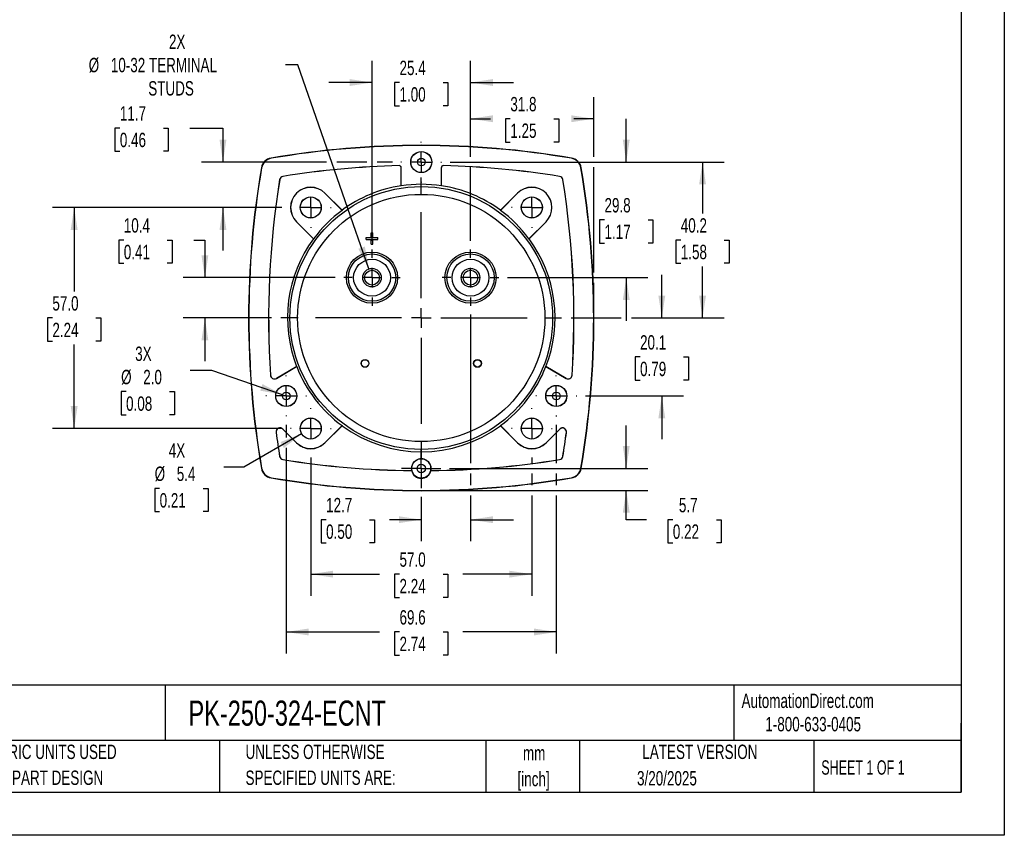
# Model space of a CAD drawing. Header units: millimetres. Extents: x 0 to 489, y 0 to 378.
# Tile 9 of 16: x 235 to 489, y 0 to 210. Entities that reach past the tile are written whole.
import ezdxf

# ---------------------------------------------------------------- set-up
doc = ezdxf.new("R2010")
doc.units = ezdxf.units.MM
doc.header["$LTSCALE"] = 1.75
doc.linetypes.add('CENTERX2', pattern=[20.32, 12.7, -2.54, 2.54, -2.54])
doc.layers.add('CENTER', color=40, linetype='CENTERX2')
doc.layers.add('DIMENSIONS', color=140, linetype='Continuous', lineweight=25)
doc.layers.add('TEXT', color=140, linetype='Continuous', lineweight=25)
doc.styles.add('SLDTEXTSTYLE0', font='TXT', dxfattribs={"width": 0.7})
doc.styles.add('SLDTEXTSTYLE1', font='TXT', dxfattribs={"width": 0.65})
doc.dimstyles.new('SLDDIMSTYLE0', dxfattribs={"dimtxt": 3.776514, "dimasz": 5.7785, "dimexe": 0, "dimexo": 0.0625, "dimgap": 0.944128, "dimtad": 0, "dimtih": 1, "dimtoh": 1, "dimrnd": 1e-09, "dimzin": 4, "dimdsep": 46, "dimtxsty": 'SLDTEXTSTYLE0', "dimsah": 1, "dimcen": 0.09, "dimadec": 0, "dimazin": 1, "dimtfac": 1, "dimtofl": 0, "dimtmove": 0, "dimatfit": 3, "dimfxl": 0, "dimfrac": 2, "dimtolj": 1, "dimtzin": 12, "dimarcsym": 0})
doc.dimstyles.new('SLDDIMSTYLE2', dxfattribs={"dimtxt": 3.776514, "dimasz": 5.7785, "dimexe": 0, "dimexo": 0.0625, "dimgap": 0.944128, "dimtad": 0, "dimtih": 1, "dimtoh": 1, "dimrnd": 1e-09, "dimzin": 12, "dimdsep": 46, "dimtxsty": 'SLDTEXTSTYLE0', "dimsah": 1, "dimcen": 0.09, "dimadec": 0, "dimazin": 3, "dimtfac": 1, "dimtmove": 0, "dimatfit": 0, "dimfxl": 0, "dimfrac": 2, "dimtolj": 1, "dimtzin": 12, "dimarcsym": 0})
doc.dimstyles.new('SLDDIMSTYLE3', dxfattribs={"dimtxt": 3.776514, "dimasz": 5.7785, "dimexe": 0, "dimexo": 0.0625, "dimgap": 0.944128, "dimtad": 0, "dimtih": 1, "dimtoh": 1, "dimrnd": 1e-09, "dimzin": 12, "dimdsep": 46, "dimtxsty": 'SLDTEXTSTYLE0', "dimsah": 1, "dimcen": 0.09, "dimadec": 0, "dimazin": 3, "dimtfac": 1, "dimtofl": 0, "dimtmove": 0, "dimatfit": 3, "dimfxl": 0, "dimfrac": 2, "dimtolj": 1, "dimtzin": 12, "dimarcsym": 0})
doc.dimstyles.new('SLDDIMSTYLE4', dxfattribs={"dimtxt": 3.776514, "dimasz": 5.7785, "dimexe": 0, "dimexo": 0.0625, "dimgap": 0.944128, "dimtad": 0, "dimtih": 1, "dimtoh": 1, "dimrnd": 1e-09, "dimzin": 12, "dimdsep": 46, "dimtxsty": 'SLDTEXTSTYLE0', "dimsah": 1, "dimcen": 0, "dimadec": 0, "dimazin": 3, "dimtfac": 1, "dimtofl": 0, "dimtmove": 0, "dimatfit": 3, "dimfxl": 0, "dimfrac": 2, "dimtolj": 1, "dimtzin": 12, "dimarcsym": 0})
doc.dimstyles.new('SLDDIMSTYLE5', dxfattribs={"dimtxt": 3.776514, "dimasz": 5.7785, "dimexe": 0, "dimexo": 0.0625, "dimgap": 0.944128, "dimtad": 0, "dimtih": 1, "dimtoh": 1, "dimrnd": 1e-09, "dimzin": 12, "dimdsep": 46, "dimtxsty": 'SLDTEXTSTYLE0', "dimsah": 1, "dimcen": 0, "dimadec": 0, "dimazin": 3, "dimtfac": 1, "dimtofl": 0, "dimtmove": 0, "dimatfit": 3, "dimfxl": 0, "dimfrac": 2, "dimtolj": 1, "dimtzin": 12, "dimarcsym": 0})
doc.dimstyles.new('SLDDIMSTYLE6', dxfattribs={"dimtxt": 3.776514, "dimasz": 5.7785, "dimexe": 0, "dimexo": 0.0625, "dimgap": 0.944128, "dimtad": 0, "dimtih": 1, "dimtoh": 1, "dimrnd": 1e-09, "dimzin": 4, "dimdsep": 46, "dimtxsty": 'SLDTEXTSTYLE0', "dimsah": 1, "dimcen": 0, "dimadec": 0, "dimazin": 1, "dimtfac": 1, "dimtofl": 0, "dimtmove": 0, "dimatfit": 3, "dimfxl": 0, "dimfrac": 2, "dimtolj": 1, "dimtzin": 12, "dimarcsym": 0})

# ---------------------------------------------------------------- blocks, each defined once
blk = doc.blocks.new('SW_NOTE_0_1')
at = {"layer": 'TEXT', "color": 0, "linetype": 'CENTERX2', "lineweight": 18, "char_height": 3.704, "attachment_point": 2, "style": 'SLDTEXTSTYLE0'}
for s, insert in [('mm', (4.98, 4.77)), ('[inch]', (4.83, -1.91))]:
    blk.add_mtext(s, dxfattribs=dict(at, insert=insert))
blk = doc.blocks.new('SW_NOTE_0_2')
at = {"layer": 'TEXT', "color": 0, "linetype": 'CENTERX2', "lineweight": 18, "char_height": 3.7042, "attachment_point": 1, "style": 'SLDTEXTSTYLE0'}
for s, insert in [('UNLESS OTHERWISE', (0, 4.77)), ('SPECIFIED UNITS ARE:', (0, -1.91))]:
    blk.add_mtext(s, dxfattribs=dict(at, insert=insert))
blk = doc.blocks.new('SW_NOTE_0_6')
at = {"layer": 'TEXT', "color": 0, "linetype": 'CENTERX2', "lineweight": 18, "char_height": 3.7042, "attachment_point": 1, "style": 'SLDTEXTSTYLE0'}
for s, insert in [('METRIC UNITS USED', (0, 4.77)), ('FOR PART DESIGN', (0, -1.91))]:
    blk.add_mtext(s, dxfattribs=dict(at, insert=insert))
blk = doc.blocks.new('_D_11')
at = {"layer": 'DIMENSIONS'}
for p, q in [((325.93, 153.29), (325.93, 199.65)), ((351.33, 174.91), (351.33, 199.65)), ((325.93, 194.09), (314.82, 194.09)), ((333.02, 194.09), (331.75, 194.09)), ((331.75, 194.09), (331.75, 188.09)), ((344.24, 194.09), (345.51, 194.09)), ((345.51, 194.09), (345.51, 188.09)), ((351.33, 194.09), (362.44, 194.09)), ((331.75, 188.09), (333.02, 188.09)), ((345.51, 188.09), (344.24, 188.09)), ((351.33, 153.29), (351.33, 172.25))]:
    blk.add_line(p, q, dxfattribs=at)
for points in [[(325.93, 194.09), (320.15, 194.98), (320.15, 193.2)], [(351.33, 194.09), (357.11, 193.2), (357.11, 194.98)]]:
    blk.add_solid(points, dxfattribs=at)
at = {"layer": 'DIMENSIONS', "char_height": 3.704, "attachment_point": 1, "style": 'SLDTEXTSTYLE0'}
for s, insert in [('25.4', (333.02, 199.71)), ('1.00', (333.02, 192.87))]:
    blk.add_mtext(s, dxfattribs=dict(at, insert=insert))
blk = doc.blocks.new('_D_12')
at = {"layer": 'DIMENSIONS'}
for p, q in [((351.33, 174.91), (351.33, 190.3)), ((383.08, 174.91), (383.08, 190.3)), ((351.33, 184.75), (356.48, 184.75)), ((361.59, 184.75), (360.32, 184.75)), ((360.32, 184.75), (360.32, 178.74)), ((372.82, 184.75), (374.08, 184.75)), ((374.08, 184.75), (374.08, 178.74)), ((383.08, 184.75), (377.93, 184.75)), ((360.32, 178.74), (361.59, 178.74)), ((374.08, 178.74), (372.82, 178.74)), ((351.33, 153.29), (351.33, 172.25)), ((383.08, 145.11), (383.08, 172.25)), ((383.08, 135.6), (383.08, 142.45))]:
    blk.add_line(p, q, dxfattribs=at)
for points in [[(351.33, 184.75), (357.11, 183.86), (357.11, 185.64)], [(383.08, 184.75), (377.3, 185.64), (377.3, 183.86)]]:
    blk.add_solid(points, dxfattribs=at)
at = {"layer": 'DIMENSIONS', "char_height": 3.704, "attachment_point": 1, "style": 'SLDTEXTSTYLE0'}
for s, insert in [('31.8', (361.59, 190.37)), ('1.25', (361.59, 183.52))]:
    blk.add_mtext(s, dxfattribs=dict(at, insert=insert))
blk = doc.blocks.new('_D_13')
at = {"layer": 'DIMENSIONS'}
for p, q in [((346.09, 173.58), (416.7, 173.58)), ((411.15, 173.58), (411.15, 160.33)), ((405.54, 153.48), (404.27, 153.48)), ((404.27, 153.48), (404.27, 147.48)), ((416.76, 153.48), (418.03, 153.48)), ((418.03, 153.48), (418.03, 147.48)), ((404.27, 147.48), (405.54, 147.48)), ((418.03, 147.48), (416.76, 147.48)), ((411.15, 133.38), (411.15, 146.63)), ((377.26, 133.38), (390.15, 133.38)), ((392.82, 133.38), (416.7, 133.38))]:
    blk.add_line(p, q, dxfattribs=at)
for points in [[(411.15, 173.58), (410.26, 167.8), (412.04, 167.8)], [(411.15, 133.38), (412.04, 139.16), (410.26, 139.16)]]:
    blk.add_solid(points, dxfattribs=at)
at = {"layer": 'DIMENSIONS', "char_height": 3.704, "attachment_point": 1, "style": 'SLDTEXTSTYLE0'}
for s, insert in [('40.2', (405.54, 159.1)), ('1.58', (405.54, 152.25))]:
    blk.add_mtext(s, dxfattribs=dict(at, insert=insert))
blk = doc.blocks.new('_D_14')
at = {"layer": 'DIMENSIONS'}
for p, q in [((391.48, 94.58), (391.48, 105.69)), ((345.91, 94.58), (397.04, 94.58)), ((340.85, 88.93), (397.04, 88.93)), ((391.48, 81.38), (391.48, 88.93)), ((396.68, 81.38), (391.48, 81.38)), ((403.49, 81.38), (402.22, 81.38)), ((402.22, 81.38), (402.22, 75.37)), ((414.71, 81.38), (415.98, 81.38)), ((415.98, 81.38), (415.98, 75.37)), ((402.22, 75.37), (403.49, 75.37)), ((415.98, 75.37), (414.71, 75.37))]:
    blk.add_line(p, q, dxfattribs=at)
for points in [[(391.48, 94.58), (392.37, 100.36), (390.59, 100.36)], [(391.48, 88.93), (390.59, 83.15), (392.37, 83.15)]]:
    blk.add_solid(points, dxfattribs=at)
at = {"layer": 'DIMENSIONS', "char_height": 3.704, "attachment_point": 1, "style": 'SLDTEXTSTYLE0'}
for s, insert in [('5.7', (405.06, 87)), ('0.22', (403.49, 80.15))]:
    blk.add_mtext(s, dxfattribs=dict(at, insert=insert))
blk = doc.blocks.new('_D_15')
at = {"layer": 'DIMENSIONS'}
for p, q in [((303.81, 105.82), (303.81, 102.57)), ((373.44, 105.8), (373.44, 95.91)), ((303.81, 99.9), (303.81, 46.87)), ((373.44, 93.25), (373.44, 90.26)), ((373.44, 87.6), (373.44, 46.87)), ((303.81, 52.43), (327.9, 52.43)), ((333.02, 52.43), (331.75, 52.43)), ((331.75, 52.43), (331.75, 46.43)), ((344.24, 52.43), (345.51, 52.43)), ((345.51, 52.43), (345.51, 46.43)), ((373.44, 52.43), (349.36, 52.43)), ((331.75, 46.43), (333.02, 46.43)), ((345.51, 46.43), (344.24, 46.43))]:
    blk.add_line(p, q, dxfattribs=at)
for points in [[(303.81, 52.43), (309.59, 51.54), (309.59, 53.32)], [(373.44, 52.43), (367.66, 53.32), (367.66, 51.54)]]:
    blk.add_solid(points, dxfattribs=at)
at = {"layer": 'DIMENSIONS', "char_height": 3.704, "attachment_point": 1, "style": 'SLDTEXTSTYLE0'}
for s, insert in [('69.6', (333.02, 58.05)), ('2.74', (333.02, 51.2))]:
    blk.add_mtext(s, dxfattribs=dict(at, insert=insert))
blk = doc.blocks.new('_D_16')
at = {"layer": 'DIMENSIONS'}
for p, q in [((260.91, 182.36), (259.64, 182.36)), ((259.64, 182.36), (259.64, 176.36)), ((272.13, 182.36), (273.4, 182.36)), ((273.4, 182.36), (273.4, 176.36)), ((278.94, 182.36), (287.5, 182.36)), ((287.5, 182.36), (287.5, 173.58)), ((259.64, 176.36), (260.91, 176.36)), ((273.4, 176.36), (272.13, 176.36)), ((314.22, 173.58), (281.94, 173.58)), ((324.6, 173.58), (316.89, 173.58)), ((331.17, 173.58), (327.26, 173.58)), ((302.65, 161.88), (281.94, 161.88)), ((287.5, 161.88), (287.5, 150.77))]:
    blk.add_line(p, q, dxfattribs=at)
for points in [[(287.5, 173.58), (288.39, 179.36), (286.61, 179.36)], [(287.5, 161.88), (286.61, 156.1), (288.39, 156.1)]]:
    blk.add_solid(points, dxfattribs=at)
at = {"layer": 'DIMENSIONS', "char_height": 3.704, "attachment_point": 1, "style": 'SLDTEXTSTYLE0'}
for s, insert in [('11.7', (260.91, 187.98)), ('0.46', (260.91, 181.14))]:
    blk.add_mtext(s, dxfattribs=dict(at, insert=insert))
blk = doc.blocks.new('_D_17')
at = {"layer": 'DIMENSIONS'}
for p, q in [((310.13, 97.4), (310.13, 61.78)), ((367.13, 97.4), (367.13, 95.91)), ((367.13, 93.25), (367.13, 90.26)), ((367.13, 87.6), (367.13, 61.78)), ((310.13, 67.33), (327.9, 67.33)), ((333.02, 67.33), (331.75, 67.33)), ((331.75, 67.33), (331.75, 61.33)), ((344.24, 67.33), (345.51, 67.33)), ((345.51, 67.33), (345.51, 61.33)), ((367.13, 67.33), (349.36, 67.33)), ((331.75, 61.33), (333.02, 61.33)), ((345.51, 61.33), (344.24, 61.33))]:
    blk.add_line(p, q, dxfattribs=at)
for points in [[(310.13, 67.33), (315.91, 66.45), (315.91, 68.22)], [(367.13, 67.33), (361.35, 68.22), (361.35, 66.45)]]:
    blk.add_solid(points, dxfattribs=at)
at = {"layer": 'DIMENSIONS', "char_height": 3.704, "attachment_point": 1, "style": 'SLDTEXTSTYLE0'}
for s, insert in [('57.0', (333.02, 72.95)), ('2.24', (333.02, 66.11))]:
    blk.add_mtext(s, dxfattribs=dict(at, insert=insert))
blk = doc.blocks.new('_D_18')
at = {"layer": 'DIMENSIONS'}
for p, q in [((351.33, 134.27), (351.33, 95.91)), ((351.33, 93.25), (351.33, 90.26)), ((338.63, 87.3), (338.63, 75.82)), ((351.33, 87.6), (351.33, 75.82)), ((314.09, 81.38), (312.83, 81.38)), ((312.83, 81.38), (312.83, 75.37)), ((325.32, 81.38), (326.58, 81.38)), ((326.58, 81.38), (326.58, 75.37)), ((338.63, 81.38), (330.43, 81.38)), ((351.33, 81.38), (362.44, 81.38)), ((312.83, 75.37), (314.09, 75.37)), ((326.58, 75.37), (325.32, 75.37))]:
    blk.add_line(p, q, dxfattribs=at)
for points in [[(338.63, 81.38), (332.85, 82.26), (332.85, 80.49)], [(351.33, 81.38), (357.11, 80.49), (357.11, 82.26)]]:
    blk.add_solid(points, dxfattribs=at)
at = {"layer": 'DIMENSIONS', "char_height": 3.704, "attachment_point": 1, "style": 'SLDTEXTSTYLE0'}
for s, insert in [('12.7', (314.09, 87)), ('0.50', (314.09, 80.15))]:
    blk.add_mtext(s, dxfattribs=dict(at, insert=insert))
blk = doc.blocks.new('_D_19')
at = {"layer": 'DIMENSIONS'}
for p, q in [((306.83, 198.67), (303.59, 198.67)), ((325.14, 146.05), (306.83, 198.67))]:
    blk.add_line(p, q, dxfattribs=at)
blk.add_solid([(325.14, 146.05), (324.08, 151.8), (322.4, 151.21)], dxfattribs=at)
at = {"layer": 'DIMENSIONS', "attachment_point": 1, "style": 'SLDTEXTSTYLE0'}
for s, insert, char_height in [('2X', (273.58, 206.45), 3.704), ('%%c', (252.88, 200.44), 3.704), ('10-32 TERMINAL', (258.59, 200.44), 3.7042), ('STUDS', (268.24, 194.44), 3.704)]:
    blk.add_mtext(s, dxfattribs=dict(at, insert=insert, char_height=char_height))
blk = doc.blocks.new('_D_20')
at = {"layer": 'DIMENSIONS'}
for p, q in [((307.77, 103.52), (292.9, 94.93)), ((292.9, 94.93), (287.71, 94.93)), ((271.17, 89.45), (269.9, 89.45)), ((269.9, 89.45), (269.9, 83.45)), ((282.39, 89.45), (283.66, 89.45)), ((283.66, 89.45), (283.66, 83.45)), ((269.9, 83.45), (271.17, 83.45)), ((283.66, 83.45), (282.39, 83.45))]:
    blk.add_line(p, q, dxfattribs=at)
blk.add_solid([(307.77, 103.52), (302.33, 101.4), (303.21, 99.86)], dxfattribs=at)
at = {"layer": 'DIMENSIONS', "char_height": 3.704, "attachment_point": 1, "style": 'SLDTEXTSTYLE0'}
for s, insert in [('4X', (273.52, 101.07)), ('%%c', (269.89, 95.07)), ('5.4', (275.59, 95.07)), ('0.21', (271.17, 88.22))]:
    blk.add_mtext(s, dxfattribs=dict(at, insert=insert))
blk = doc.blocks.new('_D_21')
at = {"layer": 'DIMENSIONS'}
for p, q in [((391.48, 173.58), (391.48, 184.69)), ((346.09, 173.58), (397.04, 173.58)), ((385.87, 158.68), (384.6, 158.68)), ((384.6, 158.68), (384.6, 152.68)), ((397.09, 158.68), (398.36, 158.68)), ((398.36, 158.68), (398.36, 152.68)), ((384.6, 152.68), (385.87, 152.68)), ((398.36, 152.68), (397.09, 152.68)), ((360.84, 143.78), (397.04, 143.78)), ((391.48, 143.78), (391.48, 132.67))]:
    blk.add_line(p, q, dxfattribs=at)
for points in [[(391.48, 173.58), (392.37, 179.36), (390.59, 179.36)], [(391.48, 143.78), (390.59, 138), (392.37, 138)]]:
    blk.add_solid(points, dxfattribs=at)
at = {"layer": 'DIMENSIONS', "char_height": 3.704, "attachment_point": 1, "style": 'SLDTEXTSTYLE0'}
for s, insert in [('29.8', (385.87, 164.3)), ('1.17', (385.87, 157.45))]:
    blk.add_mtext(s, dxfattribs=dict(at, insert=insert))
blk = doc.blocks.new('_D_22')
at = {"layer": 'DIMENSIONS'}
for p, q in [((302.65, 161.88), (243.57, 161.88)), ((249.13, 161.88), (249.13, 140.23)), ((243.52, 133.38), (242.25, 133.38)), ((242.25, 133.38), (242.25, 127.38)), ((254.74, 133.38), (256.01, 133.38)), ((256.01, 133.38), (256.01, 127.38)), ((242.25, 127.38), (243.52, 127.38)), ((256.01, 127.38), (254.74, 127.38)), ((249.13, 104.88), (249.13, 126.53)), ((302.65, 104.88), (243.57, 104.88))]:
    blk.add_line(p, q, dxfattribs=at)
for points in [[(249.13, 161.88), (248.24, 156.1), (250.02, 156.1)], [(249.13, 104.88), (250.02, 110.66), (248.24, 110.66)]]:
    blk.add_solid(points, dxfattribs=at)
at = {"layer": 'DIMENSIONS', "char_height": 3.704, "attachment_point": 1, "style": 'SLDTEXTSTYLE0'}
for s, insert in [('57.0', (243.52, 139)), ('2.24', (243.52, 132.15))]:
    blk.add_mtext(s, dxfattribs=dict(at, insert=insert))
blk = doc.blocks.new('_D_23')
at = {"layer": 'DIMENSIONS'}
for p, q in [((261.93, 153.48), (260.66, 153.48)), ((260.66, 153.48), (260.66, 147.48)), ((273.15, 153.48), (274.42, 153.48)), ((274.42, 153.48), (274.42, 147.48)), ((279.96, 153.48), (282.84, 153.48)), ((282.84, 153.48), (282.84, 143.78)), ((260.66, 147.48), (261.93, 147.48)), ((274.42, 147.48), (273.15, 147.48)), ((316.42, 143.78), (277.28, 143.78)), ((299.99, 133.38), (277.28, 133.38)), ((282.84, 133.38), (282.84, 122.27))]:
    blk.add_line(p, q, dxfattribs=at)
for points in [[(282.84, 143.78), (283.73, 149.56), (281.95, 149.56)], [(282.84, 133.38), (281.95, 127.6), (283.73, 127.6)]]:
    blk.add_solid(points, dxfattribs=at)
at = {"layer": 'DIMENSIONS', "char_height": 3.704, "attachment_point": 1, "style": 'SLDTEXTSTYLE0'}
for s, insert in [('10.4', (261.93, 159.1)), ('0.41', (261.93, 152.25))]:
    blk.add_mtext(s, dxfattribs=dict(at, insert=insert))
blk = doc.blocks.new('_D_24')
at = {"layer": 'DIMENSIONS'}
for p, q in [((400.65, 133.38), (400.65, 144.49)), ((377.26, 133.38), (390.15, 133.38)), ((392.82, 133.38), (406.2, 133.38)), ((395.04, 123.33), (393.77, 123.33)), ((393.77, 123.33), (393.77, 117.33)), ((406.26, 123.33), (407.53, 123.33)), ((407.53, 123.33), (407.53, 117.33)), ((393.77, 117.33), (395.04, 117.33)), ((407.53, 117.33), (406.26, 117.33)), ((380.93, 113.28), (406.2, 113.28)), ((400.65, 113.28), (400.65, 102.17))]:
    blk.add_line(p, q, dxfattribs=at)
for points in [[(400.65, 133.38), (401.54, 139.16), (399.76, 139.16)], [(400.65, 113.28), (399.76, 107.5), (401.54, 107.5)]]:
    blk.add_solid(points, dxfattribs=at)
at = {"layer": 'DIMENSIONS', "char_height": 3.704, "attachment_point": 1, "style": 'SLDTEXTSTYLE0'}
for s, insert in [('20.1', (395.04, 128.95)), ('0.79', (395.04, 122.1))]:
    blk.add_mtext(s, dxfattribs=dict(at, insert=insert))
blk = doc.blocks.new('_D_25')
at = {"layer": 'DIMENSIONS'}
for p, q in [((284.65, 119.87), (279.06, 119.87)), ((302.87, 113.61), (284.65, 119.87)), ((262.52, 114.39), (261.25, 114.39)), ((261.25, 114.39), (261.25, 108.39)), ((273.74, 114.39), (275.01, 114.39)), ((275.01, 114.39), (275.01, 108.39)), ((261.25, 108.39), (262.52, 108.39)), ((275.01, 108.39), (273.74, 108.39))]:
    blk.add_line(p, q, dxfattribs=at)
blk.add_solid([(302.87, 113.61), (297.69, 116.33), (297.12, 114.64)], dxfattribs=at)
at = {"layer": 'DIMENSIONS', "char_height": 3.704, "attachment_point": 1, "style": 'SLDTEXTSTYLE0'}
for s, insert in [('3X', (264.87, 126.01)), ('%%c', (261.24, 120.01)), ('2.0', (266.94, 120.01)), ('0.08', (262.52, 113.16))]:
    blk.add_mtext(s, dxfattribs=dict(at, insert=insert))
blk = doc.blocks.new('SW_CENTERMARKSYMBOL_0')
at = {"layer": 'CENTER', "color": 0}
for p, q in [((0, 5.08), (0, 36.41)), ((0, 0), (0, 2.54)), ((-5.08, 0), (-36.41, 0)), ((0, 0), (-2.54, 0)), ((0, 0), (0, -2.54)), ((0, 0), (2.54, 0)), ((5.08, 0), (36.41, 0)), ((0, -5.08), (0, -36.41))]:
    blk.add_line(p, q, dxfattribs=at)
blk = doc.blocks.new('SW_CENTERMARKSYMBOL_1')
at = {"layer": 'CENTER', "color": 0}
for p, q in [((0, 5.08), (0, 7.29)), ((0, 0), (0, 2.54)), ((-5.08, 0), (-7.29, 0)), ((0, 0), (-2.54, 0)), ((0, 0), (0, -2.54)), ((0, 0), (2.54, 0)), ((5.08, 0), (7.29, 0)), ((0, -5.08), (0, -7.29))]:
    blk.add_line(p, q, dxfattribs=at)
blk = doc.blocks.new('SW_CENTERMARKSYMBOL_2')
at = {"layer": 'CENTER', "color": 0}
for p, q in [((0, 5.08), (0, 7.29)), ((0, 0), (0, 2.54)), ((-5.08, 0), (-7.29, 0)), ((0, 0), (-2.54, 0)), ((0, 0), (0, -2.54)), ((0, 0), (2.54, 0)), ((5.08, 0), (7.29, 0)), ((0, -5.08), (0, -7.29))]:
    blk.add_line(p, q, dxfattribs=at)
blk = doc.blocks.new('SW_CENTERMARKSYMBOL_3')
at = {"layer": 'CENTER', "color": 0}
for p, q in [((0, 5.08), (0, 5.26)), ((0, 0), (0, 2.54)), ((-5.08, 0), (-5.26, 0)), ((0, 0), (-2.54, 0)), ((0, 0), (0, -2.54)), ((0, 0), (2.54, 0)), ((5.08, 0), (5.26, 0)), ((0, -5.08), (0, -5.26))]:
    blk.add_line(p, q, dxfattribs=at)
blk = doc.blocks.new('SW_CENTERMARKSYMBOL_4')
at = {"layer": 'CENTER', "color": 0}
for p, q in [((0, 5.08), (0, 5.24)), ((0, 0), (0, 2.54)), ((-5.08, 0), (-5.24, 0)), ((0, 0), (-2.54, 0)), ((0, 0), (0, -2.54)), ((0, 0), (2.54, 0)), ((5.08, 0), (5.24, 0)), ((0, -5.08), (0, -5.24))]:
    blk.add_line(p, q, dxfattribs=at)
blk = doc.blocks.new('SW_CENTERMARKSYMBOL_5')
at = {"layer": 'CENTER', "color": 0}
for p, q in [((0, 5.08), (0, 5.26)), ((0, 0), (0, 2.54)), ((-5.08, 0), (-5.26, 0)), ((0, 0), (-2.54, 0)), ((0, 0), (0, -2.54)), ((0, 0), (2.54, 0)), ((5.08, 0), (5.26, 0)), ((0, -5.08), (0, -5.26))]:
    blk.add_line(p, q, dxfattribs=at)
blk = doc.blocks.new('SW_CENTERMARKSYMBOL_6')
at = {"layer": 'CENTER', "color": 0}
for p, q in [((0, 5.08), (0, 5.26)), ((0, 0), (0, 2.54)), ((-5.08, 0), (-5.26, 0)), ((0, 0), (-2.54, 0)), ((0, 0), (0, -2.54)), ((0, 0), (2.54, 0)), ((5.08, 0), (5.26, 0)), ((0, -5.08), (0, -5.26))]:
    blk.add_line(p, q, dxfattribs=at)
blk = doc.blocks.new('SW_CENTERMARKSYMBOL_7')
at = {"layer": 'CENTER', "color": 0}
for p, q in [((0, 5.08), (0, 5.24)), ((0, 0), (0, 2.54)), ((-5.08, 0), (-5.24, 0)), ((0, 0), (-2.54, 0)), ((0, 0), (0, -2.54)), ((0, 0), (2.54, 0)), ((5.08, 0), (5.24, 0)), ((0, -5.08), (0, -5.24))]:
    blk.add_line(p, q, dxfattribs=at)
blk = doc.blocks.new('SW_CENTERMARKSYMBOL_8')
at = {"layer": 'CENTER', "color": 0}
for p, q in [((0, 5.08), (0, 5.26)), ((0, 0), (0, 2.54)), ((-5.08, 0), (-5.26, 0)), ((0, 0), (-2.54, 0)), ((0, 0), (0, -2.54)), ((0, 0), (2.54, 0)), ((5.08, 0), (5.26, 0)), ((0, -5.08), (0, -5.26))]:
    blk.add_line(p, q, dxfattribs=at)
blk = doc.blocks.new('SW_CENTERMARKSYMBOL_9')
at = {"layer": 'CENTER', "color": 0}
for p, q in [((0, 2.54), (0, 5.06)), ((0, 0), (0, 2.54)), ((-2.54, 0), (-5.06, 0)), ((0, 0), (-2.54, 0)), ((0, 0), (0, -2.54)), ((0, 0), (2.54, 0)), ((2.54, 0), (5.06, 0)), ((0, -2.54), (0, -5.06))]:
    blk.add_line(p, q, dxfattribs=at)
blk = doc.blocks.new('SW_CENTERMARKSYMBOL_10')
at = {"layer": 'CENTER', "color": 0}
for p, q in [((0, 5.08), (0, 5.26)), ((0, 0), (0, 2.54)), ((-5.08, 0), (-5.26, 0)), ((0, 0), (-2.54, 0)), ((0, 0), (0, -2.54)), ((0, 0), (2.54, 0)), ((5.08, 0), (5.26, 0)), ((0, -5.08), (0, -5.26))]:
    blk.add_line(p, q, dxfattribs=at)

msp = doc.modelspace()

# ---------------------------------------------------------------- linework, layer by layer
at = {"color": 7, "linetype": 'Continuous'}
for p, q in [((488.954, 377.83), (488.954, 0.005)), ((488.954, 0.005), (0.004, 0.005))]:
    msp.add_line(p, q, dxfattribs=at)
for p, q in [((299.913, 174.548), (299.902, 174.616)), ((332.916, 172.675), (332.917, 172.658)), ((344.342, 172.658), (344.342, 172.675)), ((377.345, 174.548), (377.357, 174.616)), ((297.393, 172.108), (297.461, 172.096)), ((333.447, 172.158), (333.429, 172.158)), ((333.429, 167.482), (333.429, 172.158)), ((333.447, 167.45), (333.447, 172.158)), ((343.812, 167.45), (343.812, 172.158)), ((343.829, 172.158), (343.812, 172.158)), ((343.829, 167.482), (343.829, 172.158)), ((379.797, 172.096), (379.865, 172.108)), ((302.109, 169.057), (302.126, 169.054)), ((302.955, 169.883), (302.952, 169.9)), ((374.306, 169.9), (374.303, 169.883)), ((375.132, 169.054), (375.149, 169.057)), ((313.806, 165.557), (313.794, 165.545)), ((318.203, 161.136), (313.794, 165.545)), ((313.806, 165.557), (318.192, 161.171)), ((333.447, 167.45), (333.429, 167.482)), ((343.829, 167.482), (343.812, 167.45)), ((359.055, 161.136), (363.464, 165.545)), ((359.066, 161.171), (363.452, 165.557)), ((363.464, 165.545), (363.452, 165.557)), ((318.192, 161.171), (318.203, 161.136)), ((359.055, 161.136), (359.066, 161.171)), ((306.464, 158.216), (306.452, 158.203)), ((310.838, 153.817), (306.452, 158.203)), ((310.874, 153.806), (306.464, 158.216)), ((366.385, 153.806), (370.794, 158.216)), ((370.806, 158.203), (366.42, 153.817)), ((370.806, 158.203), (370.794, 158.216)), ((325.679, 154.13), (325.679, 155.38)), ((325.679, 155.38), (326.179, 155.38)), ((326.179, 154.13), (326.179, 155.38)), ((310.874, 153.806), (310.838, 153.817)), ((324.429, 153.63), (324.429, 154.13)), ((324.429, 154.13), (325.679, 154.13)), ((324.429, 153.63), (325.679, 153.63)), ((325.679, 152.38), (325.679, 153.63)), ((325.679, 152.38), (326.179, 152.38)), ((326.179, 154.13), (327.429, 154.13)), ((326.179, 153.63), (327.429, 153.63)), ((326.179, 152.38), (326.179, 153.63)), ((327.429, 153.63), (327.429, 154.13)), ((366.42, 153.817), (366.385, 153.806)), ((301.262, 117.811), (306.496, 120.832)), ((306.533, 120.834), (301.271, 117.796)), ((306.496, 120.832), (306.533, 120.834)), ((370.726, 120.834), (370.763, 120.832)), ((375.987, 117.796), (370.726, 120.834)), ((370.763, 120.832), (375.996, 117.811)), ((299.747, 118.61), (299.765, 118.611)), ((301.262, 117.811), (301.271, 117.796)), ((375.987, 117.796), (375.996, 117.811)), ((377.494, 118.611), (377.511, 118.61)), ((302.931, 104.749), (302.918, 104.737)), ((306.452, 101.203), (302.918, 104.737)), ((302.931, 104.749), (306.464, 101.216)), ((313.794, 101.216), (318.203, 105.625)), ((318.192, 105.589), (313.806, 101.203)), ((318.203, 105.625), (318.192, 105.589)), ((359.066, 105.589), (359.055, 105.625)), ((359.055, 105.625), (363.464, 101.216)), ((359.066, 105.589), (363.452, 101.203)), ((370.794, 101.216), (374.328, 104.749)), ((374.34, 104.737), (370.806, 101.203)), ((374.34, 104.737), (374.328, 104.749)), ((301.22, 103.899), (301.202, 103.897)), ((376.038, 103.899), (376.056, 103.897)), ((306.464, 101.216), (306.452, 101.203)), ((313.794, 101.216), (313.806, 101.203)), ((363.452, 101.203), (363.464, 101.216)), ((370.794, 101.216), (370.806, 101.203)), ((302.126, 97.706), (302.109, 97.703)), ((302.952, 96.86), (302.955, 96.878)), ((374.303, 96.878), (374.306, 96.86)), ((375.149, 97.703), (375.132, 97.706)), ((297.461, 94.664), (297.393, 94.653)), ((336.186, 94.043), (336.172, 94.026)), ((341.087, 94.026), (341.073, 94.043)), ((379.797, 94.664), (379.865, 94.653)), ((299.913, 92.212), (299.902, 92.144)), ((377.345, 92.212), (377.357, 92.144))]:
    msp.add_line(p, q)
for centre, radius in [((338.629, 173.58), 2.719), ((338.629, 173.58), 2.7), ((338.629, 173.58), 1), ((338.629, 133.38), 33.873), ((338.629, 133.383), 31.873), ((310.129, 161.88), 2.719), ((310.129, 161.88), 2.7), ((367.129, 161.88), 2.719), ((367.129, 161.88), 2.7), ((325.929, 143.78), 6.611), ((325.929, 143.78), 6.1), ((351.329, 143.78), 6.611), ((351.329, 143.78), 6.1), ((325.929, 143.78), 4.75), ((351.329, 143.78), 4.75), ((325.929, 143.78), 2.4), ((325.929, 143.78), 1.9), ((351.329, 143.78), 2.4), ((351.329, 143.78), 1.9), ((324.129, 121.68), 1.015), ((324.129, 121.68), 0.95), ((353.129, 121.68), 1.015), ((353.129, 121.68), 0.95), ((303.815, 113.28), 2.719), ((303.815, 113.28), 2.7), ((303.815, 113.28), 1), ((373.443, 113.28), 2.719), ((373.443, 113.28), 2.7), ((373.443, 113.28), 1), ((310.129, 104.88), 2.719), ((310.129, 104.88), 2.7), ((367.129, 104.88), 2.719), ((367.129, 104.88), 2.7), ((338.629, 94.58), 2.5), ((338.629, 94.58), 1.1)]:
    msp.add_circle(centre, radius)
for centre, radius, start, end in [((338.629, -52.17), 230.069, 80.30927, 99.69073), ((338.629, -52.17), 230, 80.30927, 99.69073), ((300.418, 171.591), 3.069, 99.69073, 170.30927), ((300.418, 171.591), 3, 99.69073, 170.30927), ((338.629, -52.17), 224.917, 91.45549, 99.12688), ((338.629, -52.17), 224.9, 91.45549, 99.12688), ((332.929, 172.158), 0.517, 0, 91.4388), ((332.929, 172.158), 0.5, 0, 91.43822), ((344.329, 172.158), 0.517, 88.5612, 180), ((344.329, 172.158), 0.5, 88.56178, 180), ((338.629, -52.17), 224.917, 80.87312, 88.54451), ((338.629, -52.17), 224.9, 80.87312, 88.54451), ((376.84, 171.591), 3, 9.69073, 80.30927), ((376.84, 171.591), 3.069, 9.69073, 80.30927), ((524.179, 133.38), 230.069, 170.30927, 189.69073), ((524.179, 133.38), 230, 170.30927, 189.69073), ((153.079, 133.38), 230, 350.30927, 9.69073), ((153.079, 133.38), 230.069, 350.30927, 9.69073), ((524.179, 133.38), 224.917, 170.87312, 183.76525), ((524.179, 133.38), 224.9, 170.87312, 183.76525), ((303.114, 168.895), 1.017, 99.12688, 170.87312), ((303.114, 168.895), 1, 99.12688, 170.87312), ((338.629, 133.38), 34.462, 81.3507, 98.6493), ((374.144, 168.895), 1, 9.12688, 80.87312), ((374.144, 168.895), 1.017, 9.12688, 80.87312), ((153.079, 133.38), 224.9, 356.23475, 9.12688), ((153.079, 133.38), 224.917, 356.23475, 9.12688), ((310.129, 161.88), 5.2, 45, 225), ((310.129, 161.88), 5.183, 45, 225), ((338.629, 133.38), 34.497, 98.66981, 126.33019), ((338.629, 133.38), 34.497, 53.66981, 81.33019), ((367.129, 161.88), 5.2, 315, 135), ((367.129, 161.88), 5.183, 315, 135), ((338.629, 133.38), 34.462, 126.3507, 143.6493), ((338.629, 133.38), 34.462, 36.3507, 53.6493), ((338.629, 133.38), 34.497, 143.66981, 201.33019), ((338.629, 133.38), 34.497, 338.66981, 36.33019), ((338.629, 133.38), 34.462, 201.3507, 233.6493), ((338.629, 133.38), 34.462, 306.3507, 338.6493), ((300.762, 118.677), 1.017, 183.76533, 300), ((300.762, 118.677), 1, 183.76533, 300), ((376.496, 118.677), 1.017, 240, 356.23467), ((376.496, 118.677), 1, 240, 356.23467), ((302.211, 104.03), 1.017, 45, 187.53235), ((302.211, 104.03), 1, 45, 187.53235), ((338.629, 133.38), 34.497, 233.66981, 306.33019), ((375.047, 104.03), 1.017, 352.46765, 135), ((375.047, 104.03), 1, 352.46765, 135), ((524.179, 133.38), 224.917, 187.53235, 189.12688), ((524.179, 133.38), 224.9, 187.53235, 189.12688), ((153.079, 133.38), 224.9, 350.87312, 352.46765), ((153.079, 133.38), 224.917, 350.87312, 352.46765), ((310.129, 104.88), 5.2, 225, 315), ((310.129, 104.88), 5.183, 225, 315), ((367.129, 104.88), 5.2, 225, 315), ((367.129, 104.88), 5.183, 225, 315), ((303.114, 97.865), 1.017, 189.12688, 260.87312), ((303.114, 97.865), 1, 189.12688, 260.87312), ((338.629, 318.93), 224.917, 260.87312, 269.37395), ((338.629, 318.93), 224.9, 260.87312, 269.37748), ((338.629, 94.58), 2.502, 347.61143, 192.38857), ((338.629, 318.93), 224.9, 270.62252, 279.12688), ((338.629, 318.93), 224.917, 270.62605, 279.12688), ((374.144, 97.865), 1, 279.12688, 350.87312), ((374.144, 97.865), 1.017, 279.12688, 350.87312), ((300.418, 95.169), 3.069, 189.69073, 260.30927), ((300.418, 95.169), 3, 189.69073, 260.30927), ((338.629, 94.58), 2.519, 192.70446, 347.29554), ((376.84, 95.169), 3, 279.69073, 350.30927), ((376.84, 95.169), 3.069, 279.69073, 350.30927), ((338.629, 318.93), 230.069, 260.30927, 279.69073), ((338.629, 318.93), 230, 260.30927, 279.69073)]:
    msp.add_arc(centre, radius, start, end)
at = {"layer": 'TEXT'}
for p, q in [((477.837, 366.712), (477.837, 11.112)), ((477.837, 38.721), (11.112, 38.721)), ((272.578, 38.721), (272.578, 24.447)), ((419.257, 38.721), (419.257, 24.447)), ((477.837, 11.112), (477.837, 28.892)), ((477.837, 24.447), (11.112, 24.447)), ((286.615, 24.447), (286.615, 11.112)), ((355.293, 24.447), (355.293, 11.112)), ((379.421, 24.447), (379.421, 11.112)), ((439.86, 24.447), (439.86, 11.112)), ((11.112, 11.112), (477.837, 11.112))]:
    msp.add_line(p, q, dxfattribs=at)

# ---------------------------------------------------------------- block references
at = {"layer": 'CENTER'}
for name, p in [('SW_CENTERMARKSYMBOL_4', (338.629, 173.58)), ('SW_CENTERMARKSYMBOL_0', (338.629, 133.38)), ('SW_CENTERMARKSYMBOL_3', (310.129, 161.88)), ('SW_CENTERMARKSYMBOL_5', (367.129, 161.88)), ('SW_CENTERMARKSYMBOL_2', (325.929, 143.78)), ('SW_CENTERMARKSYMBOL_1', (351.329, 143.78)), ('SW_CENTERMARKSYMBOL_7', (303.815, 113.28)), ('SW_CENTERMARKSYMBOL_6', (373.443, 113.28)), ('SW_CENTERMARKSYMBOL_8', (310.129, 104.88)), ('SW_CENTERMARKSYMBOL_10', (367.129, 104.88)), ('SW_CENTERMARKSYMBOL_9', (338.629, 94.58))]:
    msp.add_blockref(name, p, dxfattribs=at)
at = {"layer": 'TEXT', "linetype": 'CENTERX2', "lineweight": 18}
for name, p in [('SW_NOTE_0_6', (224.837, 18.612)), ('SW_NOTE_0_2', (293.314, 18.612)), ('SW_NOTE_0_1', (362.751, 18.284))]:
    msp.add_blockref(name, p, dxfattribs=at)

# ---------------------------------------------------------------- texts
for s, insert, char_height, attachment_point, style in [('AutomationDirect.com', (421.216, 36.534), 3.70417, 1, 'SLDTEXTSTYLE0'), ('PK-250-324-ECNT', (278.614, 34.751), 6.48229, 1, 'SLDTEXTSTYLE0'), ('1-800-633-0405', (427.335, 30.515), 3.70417, 1, 'SLDTEXTSTYLE0'), ('LATEST VERSION', (410.466, 23.387), 3.70417, 2, 'SLDTEXTSTYLE0'), ('SHEET 1 OF 1', (441.772, 19.34), 3.70417, 1, 'SLDTEXTSTYLE1'), ('3/20/2025', (401.978, 16.571), 3.7042, 2, 'SLDTEXTSTYLE0')]:
    msp.add_mtext(s, dxfattribs=dict(at, insert=insert, char_height=char_height, attachment_point=attachment_point, style=style))

# ---------------------------------------------------------------- dimensions: what is measured, and where the dimension line sits
at = {"layer": 'DIMENSIONS'}
dim = msp.add_diameter_dim_2p(p1=(326.718, 141.513), p2=(325.14, 146.047), text='2X\\P%%c10-32 TERMINAL\\PSTUDS', dimstyle='SLDDIMSTYLE4', override={"dimpost": '<>'}, dxfattribs=at)
dim.commit()
dim.dimension.update_dxf_attribs({"geometry": '_D_19', "text_midpoint": (276.846, 198.67), "dimtype": 163})
for base, p1, p2, dimstyle, picture, middle in [((351.329, 194.093), (325.929, 151.07), (351.329, 151.07), 'SLDDIMSTYLE2', '_D_11', (338.629, 194.093)), ((383.079, 184.747), (351.329, 151.07), (383.079, 133.38), 'SLDDIMSTYLE3', '_D_12', (367.204, 184.747)), ((338.629, 81.376), (351.329, 136.49), (338.629, 89.521), 'SLDDIMSTYLE2', '_D_18', (319.705, 81.376)), ((373.443, 52.43), (303.815, 108.04), (373.443, 108.021), 'SLDDIMSTYLE3', '_D_15', (338.629, 52.43)), ((367.129, 67.334), (310.129, 99.621), (367.129, 99.621), 'SLDDIMSTYLE0', '_D_17', (338.629, 67.334))]:
    dim = msp.add_linear_dim(base=base, p1=p1, p2=p2, dimstyle=dimstyle, dxfattribs=at)
    dim.commit()
    dim.dimension.update_dxf_attribs({"geometry": picture, "text_midpoint": middle, "dimtype": 160})
for base, p1, p2, dimstyle, picture, middle in [((287.5, 161.88), (333.389, 173.58), (304.87, 161.88), 'SLDDIMSTYLE2', '_D_16', (287.5, 182.364)), ((391.484, 173.58), (358.619, 143.78), (343.869, 173.58), 'SLDDIMSTYLE2', '_D_21', (391.484, 158.68)), ((411.148, 133.38), (343.869, 173.58), (375.042, 133.38), 'SLDDIMSTYLE3', '_D_13', (411.148, 153.48)), ((249.129, 104.88), (304.87, 161.88), (304.87, 104.88), 'SLDDIMSTYLE0', '_D_22', (249.129, 133.38)), ((282.84, 133.38), (318.639, 143.78), (302.216, 133.38), 'SLDDIMSTYLE2', '_D_23', (282.84, 153.48)), ((400.648, 133.38), (378.703, 113.28), (375.042, 133.38), 'SLDDIMSTYLE2', '_D_24', (400.648, 123.33)), ((391.484, 88.93), (343.688, 94.58), (338.629, 88.93), 'SLDDIMSTYLE2', '_D_14', (391.484, 81.376))]:
    dim = msp.add_linear_dim(base=base, p1=p1, p2=p2, angle=90, dimstyle=dimstyle, dxfattribs=at)
    dim.commit()
    dim.dimension.update_dxf_attribs({"geometry": picture, "text_midpoint": middle, "dimtype": 160})
for p1, p2, text, dimstyle, picture, middle in [((304.761, 112.955), (302.869, 113.605), '3X\\P<>', 'SLDDIMSTYLE6', '_D_25', (268.133, 117.39)), ((312.484, 106.24), (307.774, 103.521), '4X\\P<>', 'SLDDIMSTYLE5', '_D_20', (276.781, 92.451))]:
    dim = msp.add_diameter_dim_2p(p1=p1, p2=p2, text=text, dimstyle=dimstyle, dxfattribs=at)
    dim.commit()
    dim.dimension.update_dxf_attribs({"geometry": picture, "text_midpoint": middle, "dimtype": 163})

doc.saveas('drawing.dxf')
